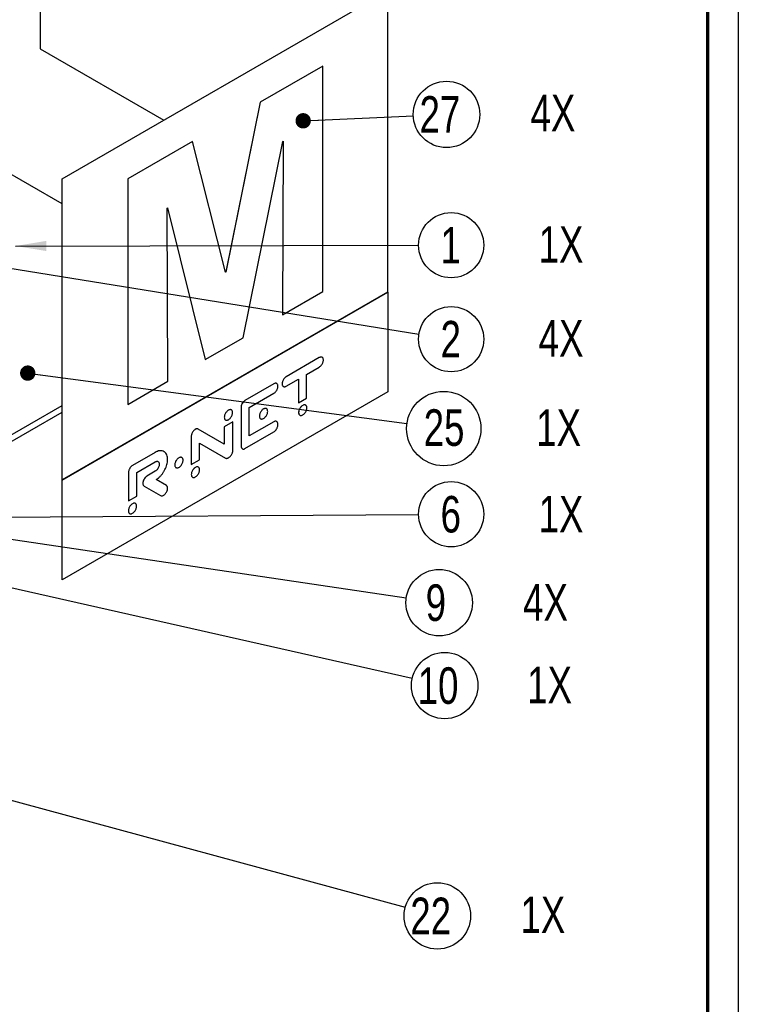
# Paper-space layout 'MA-KB-Kubus expl view' of a CAD drawing. Header units: millimetres. Extents: x 7 to 203, y 7 to 289.
# Tile 9 of 10: x 157 to 203, y 185 to 249. Entities that reach past the tile are written whole.
import ezdxf

# ---------------------------------------------------------------- set-up
doc = ezdxf.new("R2010")
doc.units = ezdxf.units.MM
doc.layers.add('LAYER2', color=7, linetype='Continuous')
doc.layers.add('LOGO', color=7, linetype='Continuous')
doc.styles.add('SLDTEXTSTYLE1', font='TXT', dxfattribs={"width": 0.75})
doc.dimstyles.new('SLDDIMSTYLE2', dxfattribs={"dimtxt": 0.18, "dimasz": 2, "dimexe": 0, "dimexo": 0.0625, "dimgap": 0, "dimtad": 0, "dimtih": 1, "dimtoh": 1, "dimdec": 0, "dimrnd": 1e-09, "dimzin": 0, "dimdsep": 46, "dimtxsty": 'Standard', "dimsah": 1, "dimcen": 0.09, "dimadec": 0, "dimazin": 0, "dimtfac": 2, "dimtdec": 0, "dimtofl": 0, "dimtmove": 0, "dimatfit": 3, "dimfxl": 1, "dimfrac": 2, "dimtolj": 1, "dimtzin": 0, "dimarcsym": 0})
doc.dimstyles.new('SLDDIMSTYLE4', dxfattribs={"dimtxt": 0.18, "dimasz": 1, "dimexe": 0, "dimexo": 0.0625, "dimgap": 0, "dimtad": 0, "dimtih": 1, "dimtoh": 1, "dimdec": 0, "dimrnd": 1e-09, "dimzin": 0, "dimdsep": 46, "dimtxsty": 'Standard', "dimblk1": 'DOT', "dimblk2": 'DOT', "dimsah": 1, "dimcen": 0.09, "dimadec": 0, "dimazin": 0, "dimtfac": 1, "dimtdec": 0, "dimtofl": 0, "dimtmove": 0, "dimatfit": 3, "dimldrblk": 'DOT', "dimfxl": 1, "dimfrac": 2, "dimtolj": 1, "dimtzin": 0, "dimarcsym": 0})

# ---------------------------------------------------------------- blocks, each defined once
blk = doc.blocks.new('SW_NOTE_0_20')
at = {"layer": 'LOGO', "color": 0}
blk.add_circle((2.089, -0.568), 2.165, dxfattribs=at)
at = {"layer": 'LOGO', "color": 0, "char_height": 2.3813, "attachment_point": 1, "style": 'SLDTEXTSTYLE1'}
for s, insert in [('22', (0.33, 0.624)), ('1X', (7.509, 0.695))]:
    blk.add_mtext(s, dxfattribs=dict(at, insert=insert))
blk = doc.blocks.new('SW_NOTE_0_24')
at = {"layer": 'LOGO', "color": 0}
blk.add_circle((2.163, 0.096), 2.165, dxfattribs=at)
at = {"layer": 'LOGO', "color": 0, "char_height": 2.3813, "attachment_point": 1, "style": 'SLDTEXTSTYLE1'}
for s, insert in [('27', (0.403, 1.287)), ('4X', (7.642, 1.383))]:
    blk.add_mtext(s, dxfattribs=dict(at, insert=insert))
blk = doc.blocks.new('_Dot')
at = {"color": 0, "linetype": 'ByBlock', "lineweight": -2}
blk.add_line((-0.5, 0), (-1, 0), dxfattribs=at)
at = {"color": 0, "linetype": 'ByBlock', "const_width": 0.5}
blk.add_lwpolyline([(-0.25, 0, 1), (0.25, 0, 1)], format="xyb", close=True, dxfattribs=at)
blk = doc.blocks.new('SW_NOTE_0_26')
at = {"layer": 'LOGO', "color": 0}
blk.add_circle((2.142, -0.318), 2.165, dxfattribs=at)
at = {"layer": 'LOGO', "color": 0, "attachment_point": 1, "style": 'SLDTEXTSTYLE1'}
for s, insert, char_height in [('9', (1.262, 0.874), 2.381), ('4X', (7.614, 0.899), 2.3813)]:
    blk.add_mtext(s, dxfattribs=dict(at, insert=insert, char_height=char_height))
blk = doc.blocks.new('SW_NOTE_0_27')
at = {"layer": 'LOGO', "color": 0}
blk.add_circle((2.112, -0.476), 2.165, dxfattribs=at)
at = {"layer": 'LOGO', "color": 0, "char_height": 2.3813, "attachment_point": 1, "style": 'SLDTEXTSTYLE1'}
for s, insert in [('10', (0.353, 0.715)), ('1X', (7.49, 0.756))]:
    blk.add_mtext(s, dxfattribs=dict(at, insert=insert))
blk = doc.blocks.new('SW_NOTE_0_30')
at = {"layer": 'LOGO', "color": 0}
blk.add_circle((2.124, 0.013), 2.124, dxfattribs=at)
at = {"layer": 'LOGO', "color": 0, "attachment_point": 2, "style": 'SLDTEXTSTYLE1'}
for s, insert, char_height in [('6', (2.1, 1.205), 2.381), ('1X', (9.289, 1.212), 2.3813)]:
    blk.add_mtext(s, dxfattribs=dict(at, insert=insert, char_height=char_height))
blk = doc.blocks.new('SW_NOTE_0_34')
at = {"layer": 'LOGO', "color": 0}
blk.add_circle((2.097, -0.338), 2.124, dxfattribs=at)
at = {"layer": 'LOGO', "color": 0, "attachment_point": 2, "style": 'SLDTEXTSTYLE1'}
for s, insert, char_height in [('2', (2.073, 0.853), 2.381), ('4X', (9.262, 0.913), 2.3813)]:
    blk.add_mtext(s, dxfattribs=dict(at, insert=insert, char_height=char_height))
blk = doc.blocks.new('SW_NOTE_0_38')
at = {"layer": 'LOGO', "color": 0}
blk.add_circle((2.124, 0.004), 2.124, dxfattribs=at)
at = {"layer": 'LOGO', "color": 0, "attachment_point": 2, "style": 'SLDTEXTSTYLE1'}
for s, insert, char_height in [('1', (2.1, 1.195), 2.381), ('1X', (9.289, 1.243), 2.3813)]:
    blk.add_mtext(s, dxfattribs=dict(at, insert=insert, char_height=char_height))
blk = doc.blocks.new('SW_NOTE_0_40')
at = {"layer": 'LOGO', "color": 0}
blk.add_circle((2.401, -0.32), 2.423, dxfattribs=at)
at = {"layer": 'LOGO', "color": 0, "char_height": 2.3813, "attachment_point": 2, "style": 'SLDTEXTSTYLE1'}
for s, insert in [('25', (2.422, 0.936)), ('1X', (9.89, 0.936))]:
    blk.add_mtext(s, dxfattribs=dict(at, insert=insert))

psp = doc.layouts.new('MA-KB-Kubus expl view')

# ---------------------------------------------------------------- linework, layer by layer
at = {"color": 7, "linetype": 'Continuous', "lineweight": 25}
for p, q in [((157.853, 254.686), (157.853, 246.91)), ((159.288, 238.443), (180.496, 250.687)), ((180.496, 250.687), (180.496, 231.066)), ((157.853, 246.91), (165.903, 242.262)), ((157.853, 246.91), (157.853, 246.91)), ((157.853, 246.91), (165.903, 242.262)), ((176.279, 245.789), (172.193, 243.431)), ((176.281, 245.788), (172.196, 243.429)), ((176.279, 245.789), (176.281, 245.788)), ((176.281, 231.096), (176.281, 245.788)), ((172.193, 243.431), (169.949, 232.375)), ((172.196, 243.429), (169.951, 232.373)), ((172.193, 243.431), (172.196, 243.429)), ((159.288, 236.806), (149.82, 242.272)), ((167.777, 240.881), (163.556, 238.444)), ((167.779, 240.88), (163.558, 238.443)), ((167.777, 240.881), (167.779, 240.88)), ((169.922, 232.356), (167.779, 240.88)), ((171.081, 228.094), (173.658, 240.883)), ((173.685, 240.898), (173.641, 229.575)), ((173.687, 240.9), (173.644, 229.573)), ((173.658, 240.883), (173.687, 240.9)), ((159.288, 218.823), (159.288, 238.443)), ((163.556, 238.444), (163.556, 223.753)), ((163.556, 238.444), (163.558, 238.443)), ((163.558, 238.443), (163.558, 223.751)), ((166.114, 236.528), (166.143, 236.545)), ((166.172, 225.26), (166.114, 236.528)), ((166.141, 236.544), (168.602, 226.666)), ((166.143, 236.545), (168.605, 226.664)), ((169.949, 232.375), (169.922, 232.359)), ((169.951, 232.373), (169.922, 232.356)), ((169.949, 232.375), (169.951, 232.373)), ((180.496, 231.066), (159.288, 218.823)), ((159.288, 218.821), (180.499, 231.066)), ((173.644, 229.573), (176.281, 231.096)), ((180.496, 231.066), (180.499, 231.066)), ((180.499, 231.066), (180.499, 224.562)), ((173.641, 229.575), (173.644, 229.573)), ((168.605, 226.664), (171.081, 228.094)), ((168.602, 226.666), (168.605, 226.664)), ((176.037, 226.796), (173.885, 225.553)), ((176.039, 226.795), (173.886, 225.552)), ((176.037, 226.796), (176.039, 226.795)), ((175.214, 225.702), (176.039, 226.178)), ((163.558, 223.751), (166.172, 225.26)), ((173.885, 225.553), (173.886, 225.552)), ((173.886, 224.936), (174.68, 225.394)), ((174.679, 225.393), (174.679, 223.854)), ((174.68, 225.394), (174.68, 223.853)), ((175.214, 224.161), (175.214, 225.702)), ((180.499, 224.562), (159.288, 212.317)), ((173.078, 225.087), (171.195, 224)), ((173.079, 225.086), (171.196, 223.999)), ((173.078, 225.087), (173.079, 225.086)), ((173.616, 225.089), (173.617, 225.089)), ((171.195, 224), (171.196, 223.999)), ((171.477, 223.545), (173.079, 224.47)), ((174.68, 223.853), (175.214, 224.161)), ((149.82, 218.215), (159.288, 223.681)), ((163.556, 223.753), (163.558, 223.751)), ((170.942, 223.537), (170.942, 221.052)), ((170.942, 223.537), (170.943, 223.537)), ((170.943, 223.537), (170.943, 221.052)), ((171.477, 221.696), (171.477, 223.545)), ((174.679, 223.854), (174.68, 223.853)), ((149.82, 217.78), (159.288, 223.246)), ((170.408, 222.621), (169.83, 222.287)), ((170.409, 222.62), (169.831, 222.287)), ((169.849, 222.907), (169.85, 222.906)), ((170.408, 222.621), (170.409, 222.62)), ((170.409, 220.743), (170.409, 222.62)), ((173.078, 222.621), (171.477, 221.697)), ((173.079, 222.621), (171.477, 221.696)), ((172.136, 222.984), (172.138, 222.984)), ((173.078, 222.621), (173.079, 222.621)), ((174.692, 223.217), (174.693, 223.217)), ((167.96, 222.127), (167.961, 222.126)), ((168.147, 222.144), (168.148, 222.143)), ((169.831, 221.159), (168.148, 222.143)), ((169.83, 222.287), (169.83, 221.16)), ((169.83, 222.287), (169.831, 222.287)), ((169.831, 222.287), (169.831, 221.159)), ((167.694, 221.663), (167.694, 219.822)), ((167.694, 221.663), (167.695, 221.662)), ((167.695, 221.662), (167.695, 219.821)), ((171.196, 220.866), (173.079, 221.953)), ((168.229, 221.22), (169.926, 220.245)), ((168.229, 220.129), (168.229, 221.22)), ((170.942, 221.052), (170.943, 221.052)), ((165.343, 220.622), (163.863, 219.767)), ((165.344, 220.621), (163.864, 219.767)), ((165.343, 220.622), (165.344, 220.621)), ((167.695, 219.821), (168.229, 220.129)), ((163.863, 219.767), (163.864, 219.767)), ((164.137, 219.308), (165.344, 220.005)), ((165.612, 219.852), (165.613, 219.852)), ((166.621, 219.8), (166.622, 219.8)), ((167.694, 219.822), (167.695, 219.821)), ((159.288, 218.821), (159.288, 218.823)), ((159.288, 212.317), (159.288, 218.821)), ((163.602, 219.3), (163.602, 217.459)), ((163.602, 219.3), (163.603, 219.299)), ((163.603, 219.299), (163.603, 217.458)), ((164.137, 217.766), (164.137, 219.308)), ((164.615, 218.87), (164.616, 218.869)), ((165.343, 219.389), (164.805, 219.078)), ((164.805, 219.078), (164.806, 219.077)), ((165.344, 219.388), (164.806, 219.077)), ((165.343, 219.389), (165.344, 219.388)), ((166.073, 218.46), (165.407, 218.844)), ((167.697, 219.179), (167.698, 219.178)), ((164.615, 218.426), (165.691, 217.803)), ((164.615, 218.426), (164.616, 218.426)), ((164.616, 218.426), (165.692, 217.802)), ((163.603, 217.458), (164.137, 217.766)), ((165.691, 217.803), (165.692, 217.802)), ((163.602, 217.459), (163.603, 217.458)), ((163.594, 216.811), (163.595, 216.81))]:
    psp.add_line(p, q, dxfattribs=at)
for points, knots in [([(176.224, 226.814), (176.219, 226.818), (176.201, 226.831), (176.159, 226.835), (176.101, 226.827), (176.059, 226.806), (176.037, 226.796)], [0, 0, 0, 0, 0.104848, 0.396238, 0.692911, 1, 1, 1, 1]), ([(176.225, 226.813), (176.22, 226.817), (176.203, 226.831), (176.16, 226.834), (176.102, 226.827), (176.06, 226.806), (176.039, 226.795)], [0, 0, 0, 0, 0.104848, 0.396238, 0.692911, 1, 1, 1, 1]), ([(176.039, 226.178), (176.066, 226.197), (176.118, 226.232), (176.19, 226.314), (176.244, 226.401), (176.281, 226.486), (176.303, 226.567), (176.306, 226.617), (176.307, 226.642)], [0, 0, 0, 0, 0.191796, 0.376482, 0.558607, 0.702313, 0.848491, 1, 1, 1, 1]), ([(176.307, 226.642), (176.305, 226.671), (176.3, 226.729), (176.271, 226.786), (176.242, 226.803), (176.231, 226.81)], [0, 0, 0, 0, 0.393754, 0.772585, 1, 1, 1, 1]), ([(173.885, 225.553), (173.858, 225.535), (173.805, 225.499), (173.733, 225.417), (173.679, 225.331), (173.643, 225.245), (173.62, 225.165), (173.617, 225.115), (173.616, 225.089)], [0, 0, 0, 0, 0.1917244, 0.3764205, 0.5585854, 0.7023153, 0.8484997, 1, 1, 1, 1]), ([(173.886, 225.552), (173.859, 225.534), (173.806, 225.498), (173.735, 225.416), (173.68, 225.33), (173.644, 225.244), (173.621, 225.164), (173.619, 225.114), (173.617, 225.089)], [0, 0, 0, 0, 0.1917244, 0.3764205, 0.5585854, 0.7023153, 0.8484997, 1, 1, 1, 1]), ([(173.27, 225.102), (173.264, 225.107), (173.244, 225.122), (173.199, 225.126), (173.141, 225.119), (173.099, 225.098), (173.078, 225.087)], [0, 0, 0, 0, 0.1406606, 0.4203971, 0.7052343, 1, 1, 1, 1]), ([(173.272, 225.101), (173.265, 225.106), (173.245, 225.122), (173.201, 225.126), (173.142, 225.118), (173.1, 225.097), (173.079, 225.086)], [0, 0, 0, 0, 0.1406606, 0.4203971, 0.7052343, 1, 1, 1, 1]), ([(173.079, 224.47), (173.106, 224.488), (173.159, 224.524), (173.231, 224.606), (173.285, 224.693), (173.322, 224.778), (173.344, 224.859), (173.347, 224.908), (173.348, 224.934)], [0, 0, 0, 0, 0.191731, 0.3764659, 0.558674, 0.7024163, 0.848575, 1, 1, 1, 1]), ([(173.348, 224.934), (173.346, 224.963), (173.341, 225.021), (173.314, 225.075), (173.288, 225.091), (173.28, 225.095)], [0, 0, 0, 0, 0.42049, 0.825071, 1, 1, 1, 1]), ([(173.616, 225.089), (173.618, 225.06), (173.623, 225.002), (173.654, 224.943), (173.685, 224.925), (173.698, 224.918)], [0, 0, 0, 0, 0.378448, 0.74258, 1, 1, 1, 1]), ([(173.617, 225.089), (173.62, 225.059), (173.624, 225.001), (173.655, 224.943), (173.687, 224.925), (173.7, 224.917)], [0, 0, 0, 0, 0.378448, 0.74258, 1, 1, 1, 1]), ([(173.708, 224.911), (173.71, 224.91), (173.725, 224.899), (173.765, 224.897), (173.823, 224.904), (173.865, 224.925), (173.886, 224.936)], [0, 0, 0, 0, 0.047025, 0.357358, 0.673208, 1, 1, 1, 1]), ([(171.195, 224), (171.168, 223.982), (171.117, 223.947), (171.048, 223.864), (170.991, 223.765), (170.95, 223.65), (170.945, 223.576), (170.942, 223.537)], [0, 0, 0, 0, 0.19127, 0.372686, 0.553068, 0.771028, 1, 1, 1, 1]), ([(171.196, 223.999), (171.169, 223.981), (171.118, 223.946), (171.049, 223.863), (170.992, 223.764), (170.951, 223.65), (170.946, 223.575), (170.943, 223.537)], [0, 0, 0, 0, 0.19127, 0.372686, 0.553068, 0.771028, 1, 1, 1, 1]), ([(170.305, 223.393), (170.289, 223.4), (170.255, 223.414), (170.19, 223.407), (170.118, 223.377), (170.047, 223.324), (169.981, 223.254), (169.926, 223.173), (169.883, 223.085), (169.855, 222.993), (169.851, 222.936), (169.849, 222.907)], [0, 0, 0, 0, 0.102888, 0.213906, 0.328791, 0.443813, 0.554949, 0.664527, 0.774071, 0.885112, 1, 1, 1, 1]), ([(170.389, 223.217), (170.387, 223.244), (170.383, 223.296), (170.355, 223.355), (170.312, 223.395), (170.257, 223.412), (170.191, 223.406), (170.12, 223.376), (170.048, 223.324), (169.982, 223.254), (169.927, 223.172), (169.884, 223.084), (169.856, 222.992), (169.852, 222.935), (169.85, 222.906)], [0, 0, 0, 0, 0.085608, 0.168334, 0.24992, 0.331506, 0.414233, 0.499841, 0.58555, 0.668365, 0.750019, 0.831646, 0.91439, 1, 1, 1, 1]), ([(172.592, 223.47), (172.576, 223.477), (172.542, 223.491), (172.477, 223.484), (172.405, 223.454), (172.334, 223.402), (172.268, 223.332), (172.213, 223.25), (172.171, 223.162), (172.142, 223.07), (172.138, 223.013), (172.136, 222.984)], [0, 0, 0, 0, 0.102949, 0.214035, 0.328875, 0.443864, 0.554999, 0.664613, 0.774201, 0.885236, 1, 1, 1, 1]), ([(172.676, 223.294), (172.674, 223.321), (172.67, 223.374), (172.641, 223.433), (172.599, 223.472), (172.544, 223.489), (172.478, 223.484), (172.407, 223.453), (172.335, 223.401), (172.27, 223.331), (172.214, 223.25), (172.172, 223.161), (172.143, 223.069), (172.139, 223.012), (172.138, 222.984)], [0, 0, 0, 0, 0.085512, 0.168259, 0.249933, 0.331613, 0.414383, 0.499949, 0.585626, 0.668433, 0.750105, 0.831758, 0.91449, 1, 1, 1, 1]), ([(172.138, 222.984), (172.139, 222.957), (172.143, 222.904), (172.172, 222.845), (172.214, 222.806), (172.27, 222.789), (172.335, 222.795), (172.407, 222.825), (172.478, 222.877), (172.544, 222.947), (172.599, 223.028), (172.641, 223.116), (172.67, 223.209), (172.674, 223.265), (172.676, 223.294)], [0, 0, 0, 0, 0.085513, 0.168213, 0.249833, 0.331494, 0.414323, 0.500051, 0.585668, 0.66846, 0.750129, 0.831769, 0.914485, 1, 1, 1, 1]), ([(175.148, 223.703), (175.132, 223.71), (175.098, 223.724), (175.033, 223.717), (174.961, 223.687), (174.89, 223.634), (174.824, 223.565), (174.769, 223.483), (174.726, 223.395), (174.698, 223.303), (174.694, 223.246), (174.692, 223.217)], [0, 0, 0, 0, 0.102908, 0.213983, 0.328962, 0.444081, 0.555233, 0.664781, 0.774271, 0.885234, 1, 1, 1, 1]), ([(175.231, 223.527), (175.229, 223.554), (175.226, 223.607), (175.197, 223.666), (175.155, 223.705), (175.099, 223.722), (175.034, 223.716), (174.962, 223.686), (174.891, 223.634), (174.825, 223.564), (174.77, 223.483), (174.727, 223.394), (174.699, 223.302), (174.695, 223.246), (174.693, 223.217)], [0, 0, 0, 0, 0.08553, 0.168227, 0.249819, 0.331435, 0.414214, 0.499904, 0.585697, 0.668534, 0.750176, 0.831773, 0.91447, 1, 1, 1, 1]), ([(174.693, 223.217), (174.695, 223.19), (174.699, 223.137), (174.727, 223.078), (174.77, 223.039), (174.825, 223.021), (174.891, 223.027), (174.962, 223.058), (175.034, 223.11), (175.099, 223.18), (175.155, 223.261), (175.197, 223.349), (175.226, 223.441), (175.229, 223.498), (175.231, 223.527)], [0, 0, 0, 0, 0.085622, 0.168366, 0.24997, 0.331583, 0.414368, 0.500096, 0.585721, 0.668448, 0.750036, 0.831633, 0.914378, 1, 1, 1, 1]), ([(169.849, 222.907), (169.851, 222.88), (169.855, 222.827), (169.882, 222.768), (169.911, 222.746), (169.925, 222.735)], [0, 0, 0, 0, 0.350177, 0.688408, 1, 1, 1, 1]), ([(169.85, 222.906), (169.852, 222.879), (169.856, 222.827), (169.884, 222.768), (169.927, 222.728), (169.982, 222.711), (170.048, 222.717), (170.12, 222.748), (170.191, 222.8), (170.257, 222.869), (170.312, 222.951), (170.355, 223.039), (170.383, 223.131), (170.387, 223.188), (170.389, 223.217)], [0, 0, 0, 0, 0.085643, 0.168364, 0.249953, 0.331584, 0.414409, 0.500159, 0.585808, 0.668545, 0.750108, 0.831656, 0.914359, 1, 1, 1, 1]), ([(172.136, 222.984), (172.138, 222.958), (172.142, 222.905), (172.169, 222.846), (172.198, 222.824), (172.213, 222.813)], [0, 0, 0, 0, 0.34934, 0.687193, 1, 1, 1, 1]), ([(173.26, 222.631), (173.257, 222.634), (173.24, 222.649), (173.2, 222.655), (173.142, 222.652), (173.099, 222.632), (173.078, 222.621)], [0, 0, 0, 0, 0.076413, 0.383331, 0.688993, 1, 1, 1, 1]), ([(173.261, 222.631), (173.258, 222.633), (173.242, 222.648), (173.201, 222.654), (173.143, 222.652), (173.1, 222.631), (173.079, 222.621)], [0, 0, 0, 0, 0.076413, 0.383331, 0.688993, 1, 1, 1, 1]), ([(173.348, 222.442), (173.346, 222.473), (173.341, 222.533), (173.311, 222.594), (173.281, 222.616), (173.269, 222.624)], [0, 0, 0, 0, 0.379518, 0.756464, 1, 1, 1, 1]), ([(174.692, 223.217), (174.694, 223.19), (174.697, 223.137), (174.727, 223.08), (174.754, 223.048), (174.773, 223.042), (174.774, 223.042)], [0, 0, 0, 0, 0.335732, 0.66018, 0.980154, 1, 1, 1, 1]), ([(167.96, 222.127), (167.933, 222.109), (167.88, 222.073), (167.809, 221.991), (167.756, 221.904), (167.72, 221.818), (167.698, 221.738), (167.696, 221.688), (167.694, 221.663)], [0, 0, 0, 0, 0.191397, 0.37533, 0.557176, 0.701182, 0.847967, 1, 1, 1, 1]), ([(167.961, 222.126), (167.934, 222.108), (167.882, 222.072), (167.81, 221.99), (167.757, 221.903), (167.721, 221.818), (167.7, 221.737), (167.697, 221.687), (167.695, 221.662)], [0, 0, 0, 0, 0.191397, 0.37533, 0.557176, 0.701182, 0.847967, 1, 1, 1, 1]), ([(168.147, 222.144), (168.133, 222.15), (168.104, 222.163), (168.056, 222.163), (168.007, 222.151), (167.976, 222.135), (167.96, 222.127)], [0, 0, 0, 0, 0.27564, 0.550318, 0.770569, 1, 1, 1, 1]), ([(168.148, 222.143), (168.134, 222.149), (168.105, 222.162), (168.057, 222.162), (168.008, 222.151), (167.977, 222.134), (167.961, 222.126)], [0, 0, 0, 0, 0.27564, 0.550318, 0.770569, 1, 1, 1, 1]), ([(173.079, 221.953), (173.106, 221.972), (173.16, 222.009), (173.232, 222.098), (173.285, 222.191), (173.321, 222.281), (173.344, 222.365), (173.347, 222.416), (173.348, 222.442)], [0, 0, 0, 0, 0.185914, 0.369477, 0.555125, 0.702673, 0.850942, 1, 1, 1, 1]), ([(165.908, 220.676), (165.892, 220.686), (165.844, 220.715), (165.748, 220.734), (165.623, 220.73), (165.486, 220.696), (165.391, 220.647), (165.343, 220.622)], [0, 0, 0, 0, 0.109381, 0.327197, 0.546888, 0.770289, 1, 1, 1, 1]), ([(165.909, 220.675), (165.893, 220.685), (165.845, 220.715), (165.749, 220.733), (165.624, 220.73), (165.487, 220.695), (165.392, 220.646), (165.344, 220.621)], [0, 0, 0, 0, 0.109381, 0.327197, 0.546888, 0.770289, 1, 1, 1, 1]), ([(170.128, 220.27), (170.155, 220.289), (170.209, 220.326), (170.283, 220.409), (170.341, 220.498), (170.38, 220.585), (170.404, 220.667), (170.408, 220.718), (170.409, 220.743)], [0, 0, 0, 0, 0.190272, 0.377065, 0.561898, 0.706431, 0.851489, 1, 1, 1, 1]), ([(170.942, 221.052), (170.944, 221.022), (170.948, 220.961), (170.98, 220.895), (171.01, 220.858), (171.031, 220.851), (171.032, 220.851)], [0, 0, 0, 0, 0.337281, 0.666678, 0.987434, 1, 1, 1, 1]), ([(170.943, 221.052), (170.945, 221.021), (170.949, 220.961), (170.98, 220.892), (171.024, 220.849), (171.077, 220.832), (171.134, 220.835), (171.175, 220.855), (171.196, 220.866)], [0, 0, 0, 0, 0.193583, 0.382641, 0.566739, 0.708927, 0.851593, 1, 1, 1, 1]), ([(165.407, 218.844), (165.452, 218.877), (165.542, 218.94), (165.671, 219.061), (165.789, 219.195), (165.894, 219.343), (165.983, 219.499), (166.056, 219.661), (166.11, 219.826), (166.145, 219.993), (166.149, 220.099), (166.151, 220.152)], [0, 0, 0, 0, 0.117155, 0.230791, 0.341749, 0.450853, 0.559014, 0.665393, 0.773223, 0.884116, 1, 1, 1, 1]), ([(166.151, 220.152), (166.149, 220.207), (166.144, 220.316), (166.104, 220.454), (166.043, 220.565), (165.978, 220.639), (165.93, 220.664), (165.915, 220.672)], [0, 0, 0, 0, 0.232605, 0.458859, 0.681347, 0.901884, 1, 1, 1, 1]), ([(167.077, 220.286), (167.06, 220.293), (167.026, 220.307), (166.961, 220.3), (166.89, 220.27), (166.818, 220.218), (166.753, 220.148), (166.698, 220.067), (166.655, 219.978), (166.626, 219.886), (166.623, 219.829), (166.621, 219.8)], [0, 0, 0, 0, 0.1026878, 0.2137533, 0.3286129, 0.4435302, 0.554705, 0.6644133, 0.7740975, 0.8852003, 1, 1, 1, 1]), ([(167.16, 220.11), (167.158, 220.137), (167.155, 220.19), (167.126, 220.249), (167.083, 220.288), (167.028, 220.305), (166.963, 220.3), (166.891, 220.269), (166.82, 220.217), (166.754, 220.147), (166.699, 220.066), (166.656, 219.977), (166.628, 219.885), (166.624, 219.828), (166.622, 219.8)], [0, 0, 0, 0, 0.085517, 0.168252, 0.249897, 0.331538, 0.414277, 0.499843, 0.585452, 0.668273, 0.750001, 0.831712, 0.914479, 1, 1, 1, 1]), ([(166.622, 219.8), (166.624, 219.773), (166.628, 219.72), (166.656, 219.661), (166.699, 219.622), (166.754, 219.605), (166.82, 219.611), (166.891, 219.641), (166.963, 219.693), (167.028, 219.763), (167.083, 219.844), (167.126, 219.932), (167.155, 220.024), (167.158, 220.081), (167.16, 220.11)], [0, 0, 0, 0, 0.085524, 0.16826, 0.249937, 0.331654, 0.414498, 0.500157, 0.585773, 0.668535, 0.750165, 0.831776, 0.91448, 1, 1, 1, 1]), ([(169.926, 220.245), (169.941, 220.239), (169.972, 220.226), (170.026, 220.231), (170.078, 220.245), (170.111, 220.262), (170.128, 220.27)], [0, 0, 0, 0, 0.269501, 0.552179, 0.777536, 1, 1, 1, 1]), ([(163.863, 219.767), (163.836, 219.749), (163.784, 219.714), (163.714, 219.63), (163.662, 219.542), (163.627, 219.456), (163.606, 219.376), (163.603, 219.326), (163.602, 219.3)], [0, 0, 0, 0, 0.19038, 0.373258, 0.555102, 0.699861, 0.847594, 1, 1, 1, 1]), ([(163.864, 219.767), (163.838, 219.749), (163.785, 219.713), (163.715, 219.629), (163.663, 219.542), (163.628, 219.456), (163.607, 219.375), (163.604, 219.325), (163.603, 219.299)], [0, 0, 0, 0, 0.19038, 0.373258, 0.555102, 0.699861, 0.847594, 1, 1, 1, 1]), ([(165.612, 219.852), (165.61, 219.82), (165.605, 219.756), (165.569, 219.653), (165.521, 219.563), (165.465, 219.489), (165.406, 219.43), (165.364, 219.403), (165.343, 219.389)], [0, 0, 0, 0, 0.191474, 0.375688, 0.557765, 0.70178, 0.848365, 1, 1, 1, 1]), ([(165.344, 220.005), (165.371, 220.018), (165.424, 220.043), (165.496, 220.044), (165.55, 220.02), (165.586, 219.976), (165.609, 219.922), (165.612, 219.875), (165.613, 219.852)], [0, 0, 0, 0, 0.191626, 0.376331, 0.55856, 0.702336, 0.848534, 1, 1, 1, 1]), ([(165.613, 219.852), (165.611, 219.819), (165.606, 219.755), (165.571, 219.653), (165.522, 219.563), (165.466, 219.489), (165.407, 219.429), (165.365, 219.402), (165.344, 219.388)], [0, 0, 0, 0, 0.191474, 0.375688, 0.557765, 0.70178, 0.848365, 1, 1, 1, 1]), ([(165.548, 220.015), (165.548, 220.015), (165.564, 220.008), (165.584, 219.976), (165.608, 219.923), (165.611, 219.876), (165.612, 219.852)], [0, 0, 0, 0, 0.016489, 0.336817, 0.662539, 1, 1, 1, 1]), ([(166.621, 219.8), (166.623, 219.774), (166.627, 219.721), (166.654, 219.662), (166.683, 219.64), (166.697, 219.629)], [0, 0, 0, 0, 0.349543, 0.687693, 1, 1, 1, 1]), ([(168.159, 219.661), (168.158, 219.662), (168.143, 219.676), (168.102, 219.683), (168.038, 219.679), (167.966, 219.648), (167.894, 219.596), (167.829, 219.526), (167.774, 219.445), (167.731, 219.357), (167.702, 219.265), (167.699, 219.208), (167.697, 219.179)], [0, 0, 0, 0, 0.006744, 0.114866, 0.224486, 0.337869, 0.451248, 0.560909, 0.669087, 0.777218, 0.88676, 1, 1, 1, 1]), ([(168.236, 219.489), (168.234, 219.516), (168.231, 219.569), (168.202, 219.627), (168.16, 219.667), (168.104, 219.684), (168.039, 219.678), (167.967, 219.648), (167.896, 219.595), (167.83, 219.526), (167.775, 219.445), (167.732, 219.356), (167.704, 219.264), (167.7, 219.207), (167.698, 219.178)], [0, 0, 0, 0, 0.08552, 0.168231, 0.249861, 0.331518, 0.414307, 0.499937, 0.585565, 0.668384, 0.750084, 0.831748, 0.914477, 1, 1, 1, 1]), ([(167.698, 219.178), (167.7, 219.152), (167.704, 219.099), (167.732, 219.04), (167.775, 219.001), (167.83, 218.983), (167.896, 218.989), (167.967, 219.019), (168.039, 219.072), (168.104, 219.141), (168.16, 219.223), (168.202, 219.311), (168.231, 219.403), (168.234, 219.46), (168.236, 219.489)], [0, 0, 0, 0, 0.085615, 0.168392, 0.250062, 0.331733, 0.4145, 0.500063, 0.585628, 0.668365, 0.749994, 0.831629, 0.914387, 1, 1, 1, 1]), ([(164.615, 218.87), (164.597, 218.836), (164.563, 218.768), (164.537, 218.665), (164.533, 218.578), (164.547, 218.51), (164.573, 218.458), (164.601, 218.437), (164.615, 218.426)], [0, 0, 0, 0, 0.190738, 0.375799, 0.559092, 0.703556, 0.849727, 1, 1, 1, 1]), ([(164.616, 218.869), (164.598, 218.835), (164.564, 218.768), (164.538, 218.664), (164.535, 218.577), (164.548, 218.509), (164.574, 218.457), (164.602, 218.436), (164.616, 218.426)], [0, 0, 0, 0, 0.190738, 0.375799, 0.559092, 0.703556, 0.849727, 1, 1, 1, 1]), ([(164.805, 219.078), (164.785, 219.065), (164.746, 219.039), (164.679, 218.97), (164.639, 218.908), (164.615, 218.87)], [0, 0, 0, 0, 0.271618, 0.54956, 1, 1, 1, 1]), ([(164.806, 219.077), (164.787, 219.064), (164.748, 219.038), (164.68, 218.969), (164.64, 218.907), (164.616, 218.869)], [0, 0, 0, 0, 0.271618, 0.54956, 1, 1, 1, 1]), ([(167.697, 219.179), (167.699, 219.152), (167.703, 219.1), (167.73, 219.041), (167.759, 219.018), (167.773, 219.007)], [0, 0, 0, 0, 0.349438, 0.68729, 1, 1, 1, 1]), ([(166.073, 218.021), (166.09, 218.055), (166.124, 218.122), (166.15, 218.224), (166.154, 218.31), (166.14, 218.377), (166.114, 218.429), (166.087, 218.449), (166.073, 218.46)], [0, 0, 0, 0, 0.191653, 0.376239, 0.558449, 0.702315, 0.848611, 1, 1, 1, 1]), ([(165.692, 217.802), (165.713, 217.794), (165.753, 217.778), (165.829, 217.792), (165.902, 217.829), (165.967, 217.883), (166.025, 217.945), (166.056, 217.996), (166.073, 218.021)], [0, 0, 0, 0, 0.191311, 0.376084, 0.558643, 0.702668, 0.848902, 1, 1, 1, 1]), ([(164.056, 217.293), (164.055, 217.294), (164.04, 217.307), (163.999, 217.315), (163.935, 217.311), (163.863, 217.28), (163.792, 217.228), (163.726, 217.158), (163.671, 217.077), (163.628, 216.988), (163.6, 216.896), (163.596, 216.84), (163.594, 216.811)], [0, 0, 0, 0, 0.006558, 0.114679, 0.224304, 0.337719, 0.451232, 0.560914, 0.66906, 0.777163, 0.886713, 1, 1, 1, 1]), ([(164.133, 217.121), (164.132, 217.147), (164.128, 217.2), (164.099, 217.259), (164.057, 217.298), (164.001, 217.315), (163.936, 217.31), (163.864, 217.279), (163.793, 217.227), (163.727, 217.157), (163.672, 217.076), (163.63, 216.988), (163.601, 216.896), (163.597, 216.839), (163.595, 216.81)], [0, 0, 0, 0, 0.08554, 0.168258, 0.249878, 0.331517, 0.414292, 0.499929, 0.58564, 0.668457, 0.750116, 0.831742, 0.91446, 1, 1, 1, 1]), ([(163.595, 216.81), (163.597, 216.783), (163.601, 216.731), (163.63, 216.671), (163.672, 216.632), (163.727, 216.615), (163.793, 216.621), (163.864, 216.651), (163.936, 216.703), (164.001, 216.773), (164.057, 216.854), (164.099, 216.943), (164.128, 217.035), (164.132, 217.092), (164.133, 217.121)], [0, 0, 0, 0, 0.085632, 0.168398, 0.250029, 0.331659, 0.414425, 0.500071, 0.585643, 0.668366, 0.749977, 0.831602, 0.914367, 1, 1, 1, 1]), ([(163.594, 216.811), (163.596, 216.784), (163.6, 216.731), (163.629, 216.674), (163.656, 216.642), (163.675, 216.636), (163.676, 216.635)], [0, 0, 0, 0, 0.335787, 0.660332, 0.980429, 1, 1, 1, 1])]:
    psp.add_open_spline(points, degree=3, knots=knots, dxfattribs=at)
at = {"layer": 'LAYER2', "lineweight": 70}
psp.add_line((201.352, 287.702), (201.352, 9.39), dxfattribs=at)
at = {"layer": 'LOGO'}
psp.add_line((203.353, 289.018), (203.353, 7.39), dxfattribs=at)

# ---------------------------------------------------------------- block references
for name, p in [('SW_NOTE_0_24', (182.171, 242.545)), ('SW_NOTE_0_38', (182.51, 234.114)), ('SW_NOTE_0_34', (182.537, 228.333)), ('SW_NOTE_0_40', (181.752, 222.492)), ('SW_NOTE_0_30', (182.51, 216.577)), ('SW_NOTE_0_26', (181.712, 211.146)), ('SW_NOTE_0_27', (182.102, 205.902)), ('SW_NOTE_0_20', (181.644, 190.987))]:
    psp.add_blockref(name, p, dxfattribs=at)

# ---------------------------------------------------------------- leaders
for points, dimstyle in [([(174.989, 242.226), (182.171, 242.545)], 'SLDDIMSTYLE4'), ([(156.243, 234.066), (182.51, 234.114)], 'SLDDIMSTYLE2'), ([(153.411, 233.029), (182.537, 228.333)], 'SLDDIMSTYLE2'), ([(157.035, 225.785), (181.752, 222.492)], 'SLDDIMSTYLE4'), ([(154.008, 216.397), (182.51, 216.577)], 'SLDDIMSTYLE4'), ([(153.26, 215.368), (181.712, 211.146)], 'SLDDIMSTYLE2'), ([(150.821, 212.957), (182.102, 205.902)], 'SLDDIMSTYLE2'), ([(150.899, 199.339), (181.644, 190.987)], 'SLDDIMSTYLE2')]:
    psp.add_leader(points, dimstyle=dimstyle, dxfattribs=at)

doc.saveas('drawing.dxf')
